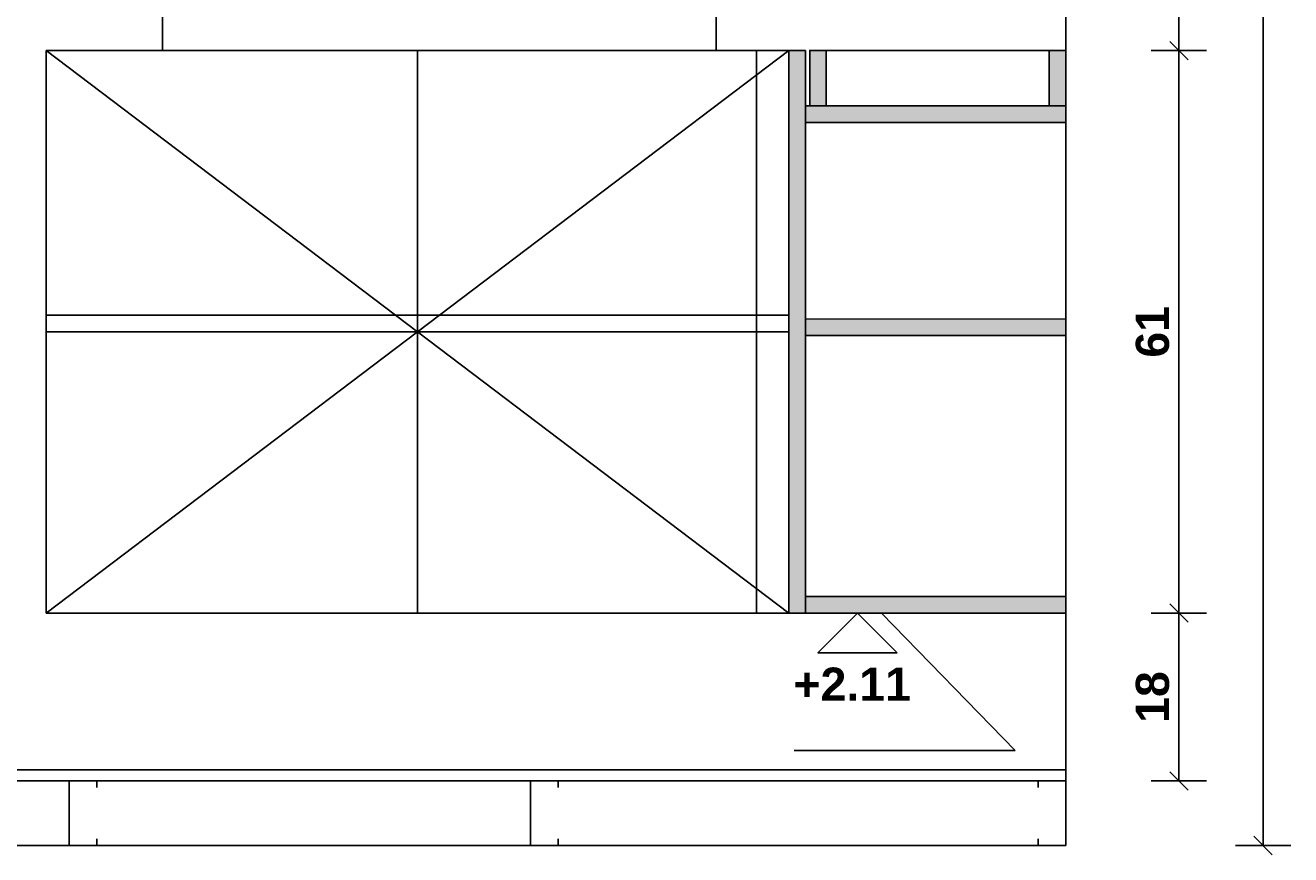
# Model space of a CAD drawing. Header units: millimetres. Extents: x -989 to -850, y -581 to -509.
# Tile 9 of 52: x -957.86 to -956.489, y -580.852 to -579.952. Entities that reach past the tile are written whole.
import ezdxf

# ---------------------------------------------------------------- set-up
doc = ezdxf.new("R2010")
doc.units = ezdxf.units.MM
doc.header["$LTSCALE"] = 0.2
doc.set_wipeout_variables(frame=1)
for name, color, linetype in [('A-ALBA-0', 253, 'Continuous'), ('A-ALBA-0 @ 20', 253, 'Continuous'), ('A-ALBA-4', 6, 'Continuous'), ('A-ANNO-NIV', 2, 'Continuous'), ('A-ANOT-COTA-PARC', 1, 'Continuous'), ('TXT COTA', 3, 'Continuous')]:
    doc.layers.add(name, color=color, linetype=linetype)
doc.styles.add('BIS-COTA', font='swissb.ttf')
doc.dimstyles.new('BIS-COTA-NIVE', dxfattribs={"dimscale": 1.8, "dimtxt": 0.0018, "dimasz": 0.0015, "dimexe": 0, "dimexo": 0, "dimgap": 0.0027, "dimtad": 2, "dimtih": 1, "dimtoh": 1, "dimzin": 1, "dimdsep": 46, "dimtxsty": 'BIS-COTA', "dimblk1": 'MARK1', "dimblk2": 'MARK2', "dimsah": 1, "dimcen": 0.0015, "dimclrd": 1, "dimclre": 1, "dimaunit": 1, "dimadec": 0, "dimazin": 0, "dimtfac": 1, "dimtix": 1, "dimtofl": 0, "dimtmove": 2, "dimatfit": 3, "dimldrblk": 'MARK1', "dimfxl": 1, "dimtolj": 1, "dimarcsym": 0})
doc.dimstyles.new('BIS-COTA-PARC', dxfattribs={"dimscale": 0, "dimtxt": 0.0018, "dimasz": 0.001, "dimexe": 0.0015, "dimexo": 0, "dimgap": 0.0005, "dimtad": 1, "dimdec": 0, "dimlfac": 100, "dimzin": 9, "dimdsep": 46, "dimtxsty": 'BIS-COTA', "dimblk": 'OBLIQUE', "dimcen": 2.5, "dimclrd": 256, "dimclre": 251, "dimclrt": 2, "dimadec": 1, "dimazin": 2, "dimtfac": 1, "dimtdec": 0, "dimtix": 1, "dimtmove": 2, "dimatfit": 3, "dimldrblk": 'DOT', "dimfxl": 0.0015, "dimfxlon": 1, "dimtolj": 1, "dimtzin": 0, "dimarcsym": 0})

# ---------------------------------------------------------------- blocks, each defined once
blk = doc.blocks.new('*U539')
blk.add_wipeout([(0, 0), (0.002148, -0.002148), (-0.002148, -0.002148)])
at = {"color": 0, "linetype": 'Continuous'}
blk.add_line((-0.004296, 0), (0.002148, 0), dxfattribs=at)
at = {"color": 0, "linetype": 'Continuous', "ltscale": 5}
blk.add_lwpolyline([(-0.002148, -0.002148), (0.002148, -0.002148), (0, 0), (-0.002148, -0.002148)], dxfattribs=at)
blk = doc.blocks.new('E06 CORTE')
h = blk.add_hatch(color=252)
h.dxf.hatch_style = 1
h.paths.add_polyline_path([(0.2821, 0.06), (0, 0.0601), (0, 0.0781), (0.2821, 0.078)])
h.paths.add_polyline_path([(0.2821, 0.291), (0, 0.2911), (0, 0.3091), (0.2821, 0.309)])
h.paths.add_polyline_path([(0.2821, 0.5919), (0, 0.592), (0, 0.61), (0.2821, 0.6099)])
h.paths.add_polyline_path([(0.2594, -0.0001), (0.2774, -0.0001), (0.2774, 0.06), (0.2594, 0.06)])
h.paths.add_polyline_path([(0.2821, 0), (0.3001, 0), (0.3001, 0.6099), (0.2821, 0.6099)])
h = blk.add_hatch(color=252)
h.dxf.hatch_style = 1
h.paths.add_polyline_path([(0, 0), (0.018, 0), (0.018, 0.0601), (0, 0.0601)])
blk.add_line((0.2774, -0.0001), (0, 0))
for points in [[(0.2821, 0.5919), (0, 0.592), (0, 0.61), (0.2821, 0.6099)], [(0.2821, 0), (0.3001, 0), (0.3001, 0.6099), (0.2821, 0.6099)], [(0.2821, 0.291), (0, 0.2911), (0, 0.3091), (0.2821, 0.309)], [(0.2821, 0.06), (0, 0.0601), (0, 0.0781), (0.2821, 0.078)], [(0, 0), (0.018, 0), (0.018, 0.0601), (0, 0.0601)], [(0.2594, -0.0001), (0.2774, -0.0001), (0.2774, 0.06), (0.2594, 0.06)]]:
    blk.add_lwpolyline(points, close=True)
blk = doc.blocks.new('*D607')
at = {"layer": 'A-ANNO-NIV', "color": 1, "lineweight": -2, "transparency": 16777216}
for p, q in [((-956.8723, -580.5898), (-956.9323, -580.5898)), ((-956.9323, -580.5898), (-956.7872, -580.7389)), ((-956.7872, -580.7389), (-957.0269, -580.7389))]:
    blk.add_line(p, q, dxfattribs=at)
at = {"layer": 'Defpoints', "color": 0, "transparency": 16777216}
for p in [(-963.2989, -578.4798), (-956.8723, -580.5898), (-956.8472, -580.7389)]:
    blk.add_point(p, dxfattribs=at)
at = {"layer": 'A-ANNO-NIV', "color": 0, "transparency": 16777216, "insert": (-956.964, -580.6669), "char_height": 0.036, "attachment_point": 5, "style": 'BIS-COTA'}
blk.add_mtext('\\A1;+2.11', dxfattribs=at)
blk = doc.blocks.new('MARK1')
at = {"color": 0}
for p, q in [((1, 0), (-1, 0)), ((0, 1.5), (0, -1.5))]:
    blk.add_line(p, q, dxfattribs=at)
blk.add_lwpolyline([(0.5, 0.5), (-0.5, -0.5)], dxfattribs=at)
blk = doc.blocks.new('MARK2')
at = {"color": 0}
for p, q in [((1, 0), (-1, 0)), ((0, 1.5), (0, -1.5))]:
    blk.add_line(p, q, dxfattribs=at)
blk.add_lwpolyline([(0.5, 0.5), (-0.5, -0.5)], dxfattribs=at)
blk = doc.blocks.new('_Oblique')
at = {"layer": 'TXT COTA', "color": 0, "lineweight": -2}
blk.add_line((-0.5, -0.5), (0.5, 0.5), dxfattribs=at)
blk = doc.blocks.new('*D566')
at = {"layer": 'A-ANOT-COTA-PARC', "color": 251, "lineweight": -2, "transparency": 16777216}
for p, q in [((-956.6399, -579.4298), (-956.5799, -579.4298)), ((-956.6399, -579.9798), (-956.5799, -579.9798))]:
    blk.add_line(p, q, dxfattribs=at)
at = {"layer": 'A-ANOT-COTA-PARC', "lineweight": -2, "transparency": 16777216}
blk.add_line((-956.6099, -579.4298), (-956.6099, -579.9798), dxfattribs=at)
at = {"layer": 'Defpoints', "color": 0, "transparency": 16777216}
for p in [(-956.7326, -579.4298), (-956.7328, -579.9798), (-956.6099, -579.9798)]:
    blk.add_point(p, dxfattribs=at)
at = {"layer": 'A-ANOT-COTA-PARC', "lineweight": -2, "transparency": 16777216, "xscale": 0.02, "yscale": 0.02, "zscale": 0.02}
for p, rotation in [((-956.6099, -579.4298), 90), ((-956.6099, -579.9798), 270)]:
    blk.add_blockref('_Oblique', p, dxfattribs=dict(at, rotation=rotation))
at = {"layer": 'A-ANOT-COTA-PARC', "color": 2, "transparency": 16777216, "insert": (-956.6384, -579.7048), "char_height": 0.036, "attachment_point": 5, "rotation": 90, "style": 'BIS-COTA'}
blk.add_mtext('\\A1;55', dxfattribs=at)
blk = doc.blocks.new('_Dot')
at = {"color": 0, "linetype": 'ByBlock', "lineweight": -2}
blk.add_line((-0.5, 0), (-1, 0), dxfattribs=at)
at = {"color": 0, "linetype": 'ByBlock', "const_width": 0.5}
blk.add_lwpolyline([(-0.25, 0, 1), (0.25, 0, 1)], format="xyb", close=True, dxfattribs=at)
blk = doc.blocks.new('*D567')
at = {"layer": 'A-ANOT-COTA-PARC', "color": 251, "lineweight": -2, "transparency": 16777216}
for p, q in [((-956.6399, -579.9798), (-956.5799, -579.9798)), ((-956.6399, -580.5898), (-956.5799, -580.5898))]:
    blk.add_line(p, q, dxfattribs=at)
at = {"layer": 'A-ANOT-COTA-PARC', "lineweight": -2, "transparency": 16777216}
blk.add_line((-956.6099, -579.9798), (-956.6099, -580.5898), dxfattribs=at)
at = {"layer": 'Defpoints', "color": 0, "transparency": 16777216}
for p in [(-956.7326, -579.9798), (-956.7328, -580.5898), (-956.6099, -580.5898)]:
    blk.add_point(p, dxfattribs=at)
at = {"layer": 'A-ANOT-COTA-PARC', "lineweight": -2, "transparency": 16777216, "xscale": 0.02, "yscale": 0.02, "zscale": 0.02}
for p, rotation in [((-956.6099, -579.9798), 90), ((-956.6099, -580.5898), 270)]:
    blk.add_blockref('_Oblique', p, dxfattribs=dict(at, rotation=rotation))
at = {"layer": 'A-ANOT-COTA-PARC', "color": 2, "transparency": 16777216, "insert": (-956.6384, -580.2848), "char_height": 0.036, "attachment_point": 5, "rotation": 90, "style": 'BIS-COTA'}
blk.add_mtext('\\A1;61', dxfattribs=at)
blk = doc.blocks.new('*D568')
at = {"layer": 'A-ANOT-COTA-PARC', "color": 251, "lineweight": -2, "transparency": 16777216}
for p, q in [((-956.6399, -580.5898), (-956.5799, -580.5898)), ((-956.6399, -580.7718), (-956.5799, -580.7718))]:
    blk.add_line(p, q, dxfattribs=at)
at = {"layer": 'A-ANOT-COTA-PARC', "lineweight": -2, "transparency": 16777216}
blk.add_line((-956.6099, -580.5898), (-956.6099, -580.7718), dxfattribs=at)
at = {"layer": 'Defpoints', "color": 0, "transparency": 16777216}
for p in [(-956.7326, -580.5898), (-956.7326, -580.7718), (-956.6099, -580.7718)]:
    blk.add_point(p, dxfattribs=at)
at = {"layer": 'A-ANOT-COTA-PARC', "lineweight": -2, "transparency": 16777216, "xscale": 0.02, "yscale": 0.02, "zscale": 0.02}
for p, rotation in [((-956.6099, -580.5898), 90), ((-956.6099, -580.7718), 270)]:
    blk.add_blockref('_Oblique', p, dxfattribs=dict(at, rotation=rotation))
at = {"layer": 'A-ANOT-COTA-PARC', "color": 2, "transparency": 16777216, "insert": (-956.6384, -580.6808), "char_height": 0.036, "attachment_point": 5, "rotation": 90, "style": 'BIS-COTA'}
blk.add_mtext('\\A1;18', dxfattribs=at)
blk = doc.blocks.new('*D569')
at = {"layer": 'A-ANOT-COTA-PARC', "color": 251, "lineweight": -2, "transparency": 16777216}
for p, q in [((-956.5488, -578.4798), (-956.4888, -578.4798)), ((-956.5488, -580.8418), (-956.4888, -580.8418))]:
    blk.add_line(p, q, dxfattribs=at)
at = {"layer": 'A-ANOT-COTA-PARC', "lineweight": -2, "transparency": 16777216}
blk.add_line((-956.5188, -580.8418), (-956.5188, -578.4798), dxfattribs=at)
at = {"layer": 'Defpoints', "color": 0, "transparency": 16777216}
for p in [(-956.7326, -578.4798, -0.0005), (-956.5188, -578.4798), (-956.7326, -580.8418)]:
    blk.add_point(p, dxfattribs=at)
at = {"layer": 'A-ANOT-COTA-PARC', "lineweight": -2, "transparency": 16777216, "xscale": 0.02, "yscale": 0.02, "zscale": 0.02}
for p, rotation in [((-956.5188, -578.4798), 90), ((-956.5188, -580.8418), 270)]:
    blk.add_blockref('_Oblique', p, dxfattribs=dict(at, rotation=rotation))
at = {"layer": 'A-ANOT-COTA-PARC', "color": 2, "transparency": 16777216, "insert": (-956.5474, -579.6608), "char_height": 0.036, "attachment_point": 5, "rotation": 90, "style": 'BIS-COTA'}
blk.add_mtext('\\A1;236', dxfattribs=at)

msp = doc.modelspace()

# ---------------------------------------------------------------- hatches: boundary and pattern name
at = {"layer": 'A-ALBA-0'}
h = msp.add_hatch(dxfattribs=at)
h.set_pattern_fill('_USER', color=256, scale=0.6, angle=270, pattern_type=0)
h.set_pattern_definition([(270, (-958.31165, -609.6978), (0.6, -1e-13), [])])
h.paths.add_polyline_path([(-961.8826, -580.3898), (-963.8326, -580.3898), (-963.8326, -580.5798), (-958.8826, -580.5798), (-958.8826, -579.9798), (-957.3512, -579.9798), (-957.0327, -579.9798), (-956.7326, -579.9798), (-956.7326, -579.4298), (-957.3211, -579.4298), (-957.37, -579.4298), (-957.8373, -579.4298), (-957.8373, -579.3598), (-957.8373, -579.3608), (-957.8373, -578.5803), (-957.2946, -578.5793), (-957.2946, -578.5798), (-957.7673, -578.5798), (-957.7673, -578.4798), (-959.0046, -578.4798), (-959.0046, -578.6198), (-959.2046, -578.6198), (-959.1336, -579.4298), (-961.8836, -579.4298), (-961.8836, -578.6198), (-961.8136, -578.6198), (-961.8136, -578.4798), (-963.8326, -578.4798), (-963.8326, -579.4398), (-961.8826, -579.4398)])
h = msp.add_hatch(dxfattribs=at)
h.set_pattern_fill('_USER', color=256, scale=0.3, angle=180, pattern_type=0)
h.set_pattern_definition([(180, (-958.31165, -609.6978), (-7e-14, -0.3), [])])
h.paths.add_polyline_path([(-961.8836, -579.4298), (-961.8836, -578.6198), (-961.8136, -578.6198), (-961.8136, -578.4798), (-963.8326, -578.4798), (-963.8326, -579.4398), (-961.8826, -579.4398), (-961.8826, -580.3798), (-963.8326, -580.3798), (-963.8326, -580.5798), (-959.0826, -580.5798), (-959.0826, -579.9798), (-957.3826, -579.9798), (-957.0327, -579.9798), (-956.7326, -579.9798), (-956.7326, -579.4298), (-957.3326, -579.4298), (-957.3326, -579.3793), (-957.8373, -579.3803), (-957.8373, -578.5803), (-957.2946, -578.5793), (-957.2946, -578.5798), (-957.2949, -578.5798), (-957.2949, -578.4798), (-959.2046, -578.4798), (-959.2046, -578.6198), (-959.1336, -578.6198), (-959.1336, -579.4326)])

# ---------------------------------------------------------------- linework, layer by layer
at = {"color": 6, "ltscale": 0.01}
for points in [[(-957.7826, -580.8346), (-957.7826, -580.8418), (-957.8126, -580.8418), (-957.8126, -580.7718), (-957.7826, -580.7718), (-957.7826, -580.779)], [(-957.2826, -580.8346), (-957.2826, -580.8418), (-957.3126, -580.8418), (-957.3126, -580.7718), (-957.2826, -580.7718), (-957.2826, -580.779)], [(-956.7626, -580.8346), (-956.7626, -580.8418), (-956.7326, -580.8418), (-956.7326, -580.7718), (-956.7626, -580.7718), (-956.7626, -580.779)]]:
    msp.add_lwpolyline(points, dxfattribs=at)
at = {"layer": 'A-ALBA-0'}
for p, q in [((-957.435, -580.2847, -0.0001), (-957.8373, -579.9798, 0.0005)), ((-957.435, -580.2847, -0.0001), (-957.0327, -579.9798)), ((-957.8373, -580.2667, 0.0005), (-957.0327, -580.2667, -0.0007)), ((-957.8373, -580.5897, 0.0005), (-957.435, -580.2847, -0.0001)), ((-957.8373, -580.2847, 0.0005), (-957.0327, -580.2847, -0.0007)), ((-957.0327, -580.5897), (-957.435, -580.2847, -0.0001))]:
    msp.add_line(p, q, dxfattribs=at)
msp.add_lwpolyline([(-957.0327, -580.5897), (-957.8373, -580.5897), (-957.8373, -579.9798), (-957.0327, -579.9798)], close=True, dxfattribs=at)
at = {"layer": 'A-ALBA-0', "elevation": -0.0001}
msp.add_lwpolyline([(-957.0677, -580.5897), (-957.435, -580.5897), (-957.435, -579.9798), (-957.0677, -579.9798)], close=True, dxfattribs=at)
at = {"layer": 'A-ALBA-4'}
for p, q in [((-956.7326, -580.7598), (-963.8326, -580.7598)), ((-956.7326, -580.7718), (-963.8326, -580.7718))]:
    msp.add_line(p, q, dxfattribs=at)

# ---------------------------------------------------------------- block references
at = {"layer": 'A-ALBA-0 @ 20', "xscale": -20, "yscale": 20, "zscale": 20, "rotation": 359.9999999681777}
msp.add_blockref('*U539', (-956.9582, -580.5898), dxfattribs=at)

# ---------------------------------------------------------------- dimensions: what is measured, and where the dimension line sits
at = {"layer": 'A-ANOT-COTA-PARC'}
for base, p1, p2, picture, middle in [((-956.5188, -578.4798), (-956.7326, -580.8418), (-956.7326, -578.4798, -0.0005), '*D569', (-956.5474, -579.6608)), ((-956.6099, -579.9798), (-956.7326, -579.4298), (-956.7328, -579.9798), '*D566', (-956.6384, -579.7048)), ((-956.6099, -580.5898), (-956.7326, -579.9798), (-956.7328, -580.5898), '*D567', (-956.6384, -580.2848)), ((-956.6099, -580.7718), (-956.7326, -580.5898), (-956.7326, -580.7718), '*D568', (-956.6384, -580.6808))]:
    dim = msp.add_linear_dim(base=base, p1=p1, p2=p2, angle=270, dimstyle='BIS-COTA-PARC', override={"dimscale": 0, "dimtix": 1, "dimtofl": 1, "dimtmove": 2, "dimatfit": 3}, dxfattribs=at)
    dim.commit()
    dim.dimension.update_dxf_attribs({"geometry": picture, "text_midpoint": middle})

# ---------------------------------------------------------------- next in the draw order: linework, layer by layer
at = {"layer": 'A-ALBA-0'}
msp.add_line((-956.7326, -580.5898), (-957.3332, -580.5898), dxfattribs=at)
at = {"layer": 'A-ALBA-4'}
msp.add_lwpolyline([(-963.8326, -578.4798), (-956.7326, -578.4798), (-956.7326, -580.8418), (-963.8326, -580.8418)], close=True, dxfattribs=at)

# ---------------------------------------------------------------- next in the draw order: block references
at = {"layer": 'A-ALBA-0', "rotation": 179.999999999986}
msp.add_blockref('E06 CORTE', (-956.7326, -579.9798), dxfattribs=at)

# ---------------------------------------------------------------- next in the draw order: dimensions: what is measured, and where the dimension line sits
at = {"layer": 'A-ANNO-NIV'}
dim = msp.add_ordinate_dim(feature_location=(-956.8723, -580.5898), offset=(0.0251, -0.1491), dtype=0, origin=(-963.2989, -578.4798), dimstyle='BIS-COTA-NIVE', override={"dimscale": 0, "dimpost": '+<>', "dimtix": 1, "dimtofl": 0, "dimtmove": 2, "dimatfit": 3}, dxfattribs=at)
dim.commit()
dim.dimension.update_dxf_attribs({"geometry": '*D607', "text_midpoint": (-956.964, -580.6669)})

doc.saveas('drawing.dxf')
